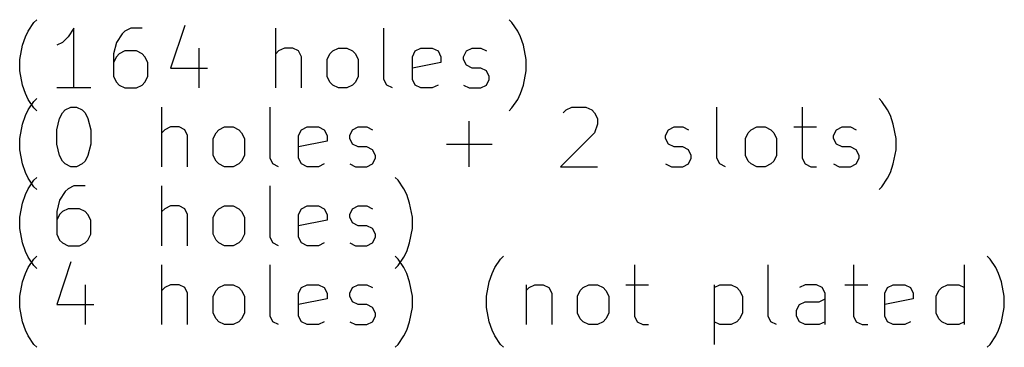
# Model space of a CAD drawing. Extents: x 33.2 to 103.1, y -81.5 to -35.5.
# Tile 3 of 3: x 70.1 to 103.1, y -81.5 to -70.6. Entities that reach past the tile are written whole.
import ezdxf

# ---------------------------------------------------------------- set-up
doc = ezdxf.new("R2010")
doc.units = 0
doc.layers.add('BLACK', color=7, linetype='CONTINUOUS')

msp = doc.modelspace()

# ---------------------------------------------------------------- linework, layer by layer
at = {"layer": 'BLACK', "linetype": 'CONTINUOUS'}
for p, q in [((70.4149, -70.9601), (70.6054, -70.6744)), ((70.6054, -70.6744), (70.7006, -70.5791)), ((75.653, -70.7696), (75.1768, -72.1982)), ((86.6054, -70.6744), (86.5102, -70.5791)), ((86.7959, -70.9601), (86.6054, -70.6744)), ((70.2244, -71.4363), (70.3197, -71.1506)), ((70.3197, -71.1506), (70.4149, -70.9601)), ((71.7482, -71.1506), (71.5578, -71.341)), ((71.9387, -70.8648), (71.7482, -71.1506)), ((71.9387, -72.8648), (71.9387, -70.8648)), ((73.5578, -71.0553), (73.3673, -71.341)), ((73.653, -70.9601), (73.5578, -71.0553)), ((73.8435, -70.8648), (73.653, -70.9601)), ((74.2244, -70.8648), (73.8435, -70.8648)), ((78.7006, -72.8648), (78.7006, -70.8648)), ((82.3197, -72.5791), (82.3197, -70.8648)), ((86.8911, -71.1506), (86.7959, -70.9601)), ((86.9863, -71.4363), (86.8911, -71.1506)), ((70.1292, -71.9125), (70.2244, -71.4363)), ((71.5578, -71.341), (71.3673, -71.4363)), ((73.3673, -71.341), (73.2721, -71.722)), ((87.0816, -71.9125), (86.9863, -71.4363)), ((73.2721, -71.722), (73.2721, -72.4839)), ((73.3673, -71.8172), (73.2721, -72.0077)), ((73.4625, -71.722), (73.3673, -71.8172)), ((73.653, -71.6267), (73.4625, -71.722)), ((74.034, -71.6267), (73.653, -71.6267)), ((74.2244, -71.722), (74.034, -71.6267)), ((74.3197, -71.8172), (74.2244, -71.722)), ((74.4149, -72.0077), (74.3197, -71.8172)), ((76.1292, -71.5315), (76.1292, -72.8648)), ((78.7959, -71.6267), (78.7006, -71.722)), ((78.9863, -71.5315), (78.7959, -71.6267)), ((79.2721, -71.5315), (78.9863, -71.5315)), ((79.4625, -71.6267), (79.2721, -71.5315)), ((79.5578, -71.8172), (79.4625, -71.6267)), ((79.5578, -72.8648), (79.5578, -71.8172)), ((80.4149, -71.9125), (80.5102, -71.722)), ((80.5102, -71.722), (80.6054, -71.6267)), ((80.6054, -71.6267), (80.7959, -71.5315)), ((80.7959, -71.5315), (81.0816, -71.5315)), ((81.0816, -71.5315), (81.2721, -71.6267)), ((81.2721, -71.6267), (81.3673, -71.722)), ((81.3673, -71.722), (81.4625, -71.9125)), ((83.2721, -71.8172), (83.3673, -71.6267)), ((83.2721, -72.5791), (83.2721, -71.8172)), ((83.3673, -71.6267), (83.5578, -71.5315)), ((83.5578, -71.5315), (83.9387, -71.5315)), ((83.9387, -71.5315), (84.1292, -71.6267)), ((84.1292, -71.6267), (84.2244, -71.8172)), ((84.2244, -71.8172), (84.2244, -72.0077)), ((84.9863, -71.8172), (85.0816, -71.6267)), ((84.9863, -71.9125), (84.9863, -71.8172)), ((85.0816, -71.6267), (85.2721, -71.5315)), ((85.2721, -71.5315), (85.5578, -71.5315)), ((85.5578, -71.5315), (85.7482, -71.6267)), ((70.1292, -72.2934), (70.1292, -71.9125)), ((74.4149, -72.4839), (74.4149, -72.0077)), ((80.4149, -72.4839), (80.4149, -71.9125)), ((81.4625, -71.9125), (81.4625, -72.4839)), ((84.2244, -72.0077), (83.2721, -72.1982)), ((85.0816, -72.1029), (84.9863, -71.9125)), ((85.2721, -72.1982), (85.0816, -72.1029)), ((87.0816, -72.2934), (87.0816, -71.9125)), ((70.2244, -72.7696), (70.1292, -72.2934)), ((73.2721, -72.4839), (73.3673, -72.6744)), ((74.3197, -72.6744), (74.4149, -72.4839)), ((75.1768, -72.1982), (76.4149, -72.1982)), ((80.5102, -72.6744), (80.4149, -72.4839)), ((81.4625, -72.4839), (81.3673, -72.6744)), ((85.5578, -72.1982), (85.2721, -72.1982)), ((85.7482, -72.2934), (85.5578, -72.1982)), ((85.8435, -72.4839), (85.7482, -72.2934)), ((85.8435, -72.5791), (85.8435, -72.4839)), ((86.9863, -72.7696), (87.0816, -72.2934)), ((70.3197, -73.0553), (70.2244, -72.7696)), ((73.3673, -72.6744), (73.4625, -72.7696)), ((73.4625, -72.7696), (73.653, -72.8648)), ((74.034, -72.8648), (74.2244, -72.7696)), ((74.2244, -72.7696), (74.3197, -72.6744)), ((80.6054, -72.7696), (80.5102, -72.6744)), ((80.7959, -72.8648), (80.6054, -72.7696)), ((81.2721, -72.7696), (81.0816, -72.8648)), ((81.3673, -72.6744), (81.2721, -72.7696)), ((82.4149, -72.7696), (82.3197, -72.5791)), ((82.6054, -72.8648), (82.4149, -72.7696)), ((83.3673, -72.7696), (83.2721, -72.5791)), ((83.5578, -72.8648), (83.3673, -72.7696)), ((84.1292, -72.7696), (83.9387, -72.8648)), ((84.9863, -72.7696), (85.1768, -72.8648)), ((85.5578, -72.8648), (85.7482, -72.7696)), ((85.7482, -72.7696), (85.8435, -72.5791)), ((86.8911, -73.0553), (86.9863, -72.7696)), ((70.4149, -73.2458), (70.3197, -73.0553)), ((72.5102, -72.8648), (71.3673, -72.8648)), ((73.653, -72.8648), (74.034, -72.8648)), ((81.0816, -72.8648), (80.7959, -72.8648)), ((83.9387, -72.8648), (83.5578, -72.8648)), ((85.1768, -72.8648), (85.5578, -72.8648)), ((86.7959, -73.2458), (86.8911, -73.0553)), ((70.6054, -73.5315), (70.4149, -73.2458)), ((70.4149, -73.6001), (70.6054, -73.3144)), ((70.6054, -73.3144), (70.7006, -73.2191)), ((86.6054, -73.5315), (86.7959, -73.2458)), ((98.9863, -73.3144), (98.8911, -73.2191)), ((99.1768, -73.6001), (98.9863, -73.3144)), ((70.2244, -74.0763), (70.3197, -73.7906)), ((70.3197, -73.7906), (70.4149, -73.6001)), ((70.7006, -73.6267), (70.6054, -73.5315)), ((71.4625, -73.8858), (71.5578, -73.6953)), ((71.5578, -73.6953), (71.653, -73.6001)), ((71.653, -73.6001), (71.8435, -73.5048)), ((71.8435, -73.5048), (72.034, -73.5048)), ((72.034, -73.5048), (72.2244, -73.6001)), ((72.2244, -73.6001), (72.3197, -73.6953)), ((72.3197, -73.6953), (72.4149, -73.8858)), ((74.8911, -75.5048), (74.8911, -73.5048)), ((78.5102, -75.2191), (78.5102, -73.5048)), ((86.5102, -73.6267), (86.6054, -73.5315)), ((88.3197, -73.6953), (88.4149, -73.6001)), ((88.4149, -73.6001), (88.6054, -73.5048)), ((88.6054, -73.5048), (89.0816, -73.5048)), ((89.0816, -73.5048), (89.2721, -73.6001)), ((89.2721, -73.6001), (89.3673, -73.6953)), ((89.3673, -73.6953), (89.4625, -73.8858)), ((93.4625, -75.2191), (93.4625, -73.5048)), ((96.3197, -73.5048), (96.3197, -75.2191)), ((99.2721, -73.7906), (99.1768, -73.6001)), ((99.3673, -74.0763), (99.2721, -73.7906)), ((70.1292, -74.5525), (70.2244, -74.0763)), ((71.3673, -74.2667), (71.4625, -73.8858)), ((72.4149, -73.8858), (72.5102, -74.2667)), ((85.1768, -75.5048), (85.1768, -73.981)), ((89.4625, -74.0763), (89.3673, -74.362)), ((89.4625, -73.8858), (89.4625, -74.0763)), ((99.4625, -74.5525), (99.3673, -74.0763)), ((71.3673, -74.7429), (71.3673, -74.2667)), ((72.5102, -74.2667), (72.5102, -74.7429)), ((74.9863, -74.2667), (74.8911, -74.362)), ((75.1768, -74.1715), (74.9863, -74.2667)), ((75.4625, -74.1715), (75.1768, -74.1715)), ((75.653, -74.2667), (75.4625, -74.1715)), ((75.7482, -74.4572), (75.653, -74.2667)), ((75.7482, -75.5048), (75.7482, -74.4572)), ((76.6054, -74.5525), (76.7006, -74.362)), ((76.7006, -74.362), (76.7959, -74.2667)), ((76.7959, -74.2667), (76.9863, -74.1715)), ((76.9863, -74.1715), (77.2721, -74.1715)), ((77.2721, -74.1715), (77.4625, -74.2667)), ((77.4625, -74.2667), (77.5578, -74.362)), ((77.5578, -74.362), (77.653, -74.5525)), ((79.4625, -74.4572), (79.5578, -74.2667)), ((79.4625, -75.2191), (79.4625, -74.4572)), ((79.5578, -74.2667), (79.7482, -74.1715)), ((79.7482, -74.1715), (80.1292, -74.1715)), ((80.1292, -74.1715), (80.3197, -74.2667)), ((80.3197, -74.2667), (80.4149, -74.4572)), ((80.4149, -74.4572), (80.4149, -74.6477)), ((81.1768, -74.4572), (81.2721, -74.2667)), ((81.1768, -74.5525), (81.1768, -74.4572)), ((81.2721, -74.2667), (81.4625, -74.1715)), ((81.4625, -74.1715), (81.7482, -74.1715)), ((81.7482, -74.1715), (81.9387, -74.2667)), ((89.3673, -74.362), (88.2244, -75.5048)), ((91.7482, -74.4572), (91.8435, -74.2667)), ((91.7482, -74.5525), (91.7482, -74.4572)), ((91.8435, -74.2667), (92.034, -74.1715)), ((92.034, -74.1715), (92.3197, -74.1715)), ((92.3197, -74.1715), (92.5102, -74.2667)), ((94.4149, -74.5525), (94.5102, -74.362)), ((94.5102, -74.362), (94.6054, -74.2667)), ((94.6054, -74.2667), (94.7959, -74.1715)), ((94.7959, -74.1715), (95.0816, -74.1715)), ((95.0816, -74.1715), (95.2721, -74.2667)), ((95.2721, -74.2667), (95.3673, -74.362)), ((95.3673, -74.362), (95.4625, -74.5525)), ((96.034, -74.1715), (96.7959, -74.1715)), ((97.3673, -74.4572), (97.4625, -74.2667)), ((97.3673, -74.5525), (97.3673, -74.4572)), ((97.4625, -74.2667), (97.653, -74.1715)), ((97.653, -74.1715), (97.9387, -74.1715)), ((97.9387, -74.1715), (98.1292, -74.2667)), ((70.1292, -74.9334), (70.1292, -74.5525)), ((71.4625, -75.1239), (71.3673, -74.7429)), ((72.5102, -74.7429), (72.4149, -75.1239)), ((76.6054, -75.1239), (76.6054, -74.5525)), ((77.653, -74.5525), (77.653, -75.1239)), ((80.4149, -74.6477), (79.4625, -74.8382)), ((81.2721, -74.7429), (81.1768, -74.5525)), ((81.4625, -74.8382), (81.2721, -74.7429)), ((84.4149, -74.7429), (85.9387, -74.7429)), ((91.8435, -74.7429), (91.7482, -74.5525)), ((92.034, -74.8382), (91.8435, -74.7429)), ((94.4149, -75.1239), (94.4149, -74.5525)), ((95.4625, -74.5525), (95.4625, -75.1239)), ((97.4625, -74.7429), (97.3673, -74.5525)), ((97.653, -74.8382), (97.4625, -74.7429)), ((99.4625, -74.9334), (99.4625, -74.5525)), ((70.2244, -75.4096), (70.1292, -74.9334)), ((71.5578, -75.3144), (71.4625, -75.1239)), ((72.4149, -75.1239), (72.3197, -75.3144)), ((76.7006, -75.3144), (76.6054, -75.1239)), ((77.653, -75.1239), (77.5578, -75.3144)), ((81.7482, -74.8382), (81.4625, -74.8382)), ((81.9387, -74.9334), (81.7482, -74.8382)), ((82.034, -75.1239), (81.9387, -74.9334)), ((82.034, -75.2191), (82.034, -75.1239)), ((92.3197, -74.8382), (92.034, -74.8382)), ((92.5102, -74.9334), (92.3197, -74.8382)), ((92.6054, -75.1239), (92.5102, -74.9334)), ((92.6054, -75.2191), (92.6054, -75.1239)), ((94.5102, -75.3144), (94.4149, -75.1239)), ((95.4625, -75.1239), (95.3673, -75.3144)), ((97.9387, -74.8382), (97.653, -74.8382)), ((98.1292, -74.9334), (97.9387, -74.8382)), ((98.2244, -75.1239), (98.1292, -74.9334)), ((98.2244, -75.2191), (98.2244, -75.1239)), ((99.3673, -75.4096), (99.4625, -74.9334)), ((70.3197, -75.6953), (70.2244, -75.4096)), ((71.653, -75.4096), (71.5578, -75.3144)), ((71.8435, -75.5048), (71.653, -75.4096)), ((72.2244, -75.4096), (72.034, -75.5048)), ((72.3197, -75.3144), (72.2244, -75.4096)), ((76.7959, -75.4096), (76.7006, -75.3144)), ((76.9863, -75.5048), (76.7959, -75.4096)), ((77.4625, -75.4096), (77.2721, -75.5048)), ((77.5578, -75.3144), (77.4625, -75.4096)), ((78.6054, -75.4096), (78.5102, -75.2191)), ((78.7959, -75.5048), (78.6054, -75.4096)), ((79.5578, -75.4096), (79.4625, -75.2191)), ((79.7482, -75.5048), (79.5578, -75.4096)), ((80.3197, -75.4096), (80.1292, -75.5048)), ((81.1768, -75.4096), (81.3673, -75.5048)), ((81.7482, -75.5048), (81.9387, -75.4096)), ((81.9387, -75.4096), (82.034, -75.2191)), ((91.7482, -75.4096), (91.9387, -75.5048)), ((92.3197, -75.5048), (92.5102, -75.4096)), ((92.5102, -75.4096), (92.6054, -75.2191)), ((93.5578, -75.4096), (93.4625, -75.2191)), ((93.7482, -75.5048), (93.5578, -75.4096)), ((94.6054, -75.4096), (94.5102, -75.3144)), ((94.7959, -75.5048), (94.6054, -75.4096)), ((95.2721, -75.4096), (95.0816, -75.5048)), ((95.3673, -75.3144), (95.2721, -75.4096)), ((96.3197, -75.2191), (96.4149, -75.4096)), ((96.4149, -75.4096), (96.6054, -75.5048)), ((97.3673, -75.4096), (97.5578, -75.5048)), ((97.9387, -75.5048), (98.1292, -75.4096)), ((98.1292, -75.4096), (98.2244, -75.2191)), ((99.2721, -75.6953), (99.3673, -75.4096)), ((70.4149, -75.8858), (70.3197, -75.6953)), ((72.034, -75.5048), (71.8435, -75.5048)), ((77.2721, -75.5048), (76.9863, -75.5048)), ((80.1292, -75.5048), (79.7482, -75.5048)), ((81.3673, -75.5048), (81.7482, -75.5048)), ((88.2244, -75.5048), (89.4625, -75.5048)), ((91.9387, -75.5048), (92.3197, -75.5048)), ((95.0816, -75.5048), (94.7959, -75.5048)), ((96.6054, -75.5048), (96.7959, -75.5048)), ((97.5578, -75.5048), (97.9387, -75.5048)), ((99.1768, -75.8858), (99.2721, -75.6953)), ((70.6054, -76.1715), (70.4149, -75.8858)), ((70.4149, -76.2401), (70.6054, -75.9544)), ((70.6054, -75.9544), (70.7006, -75.8591)), ((82.7959, -75.9544), (82.7006, -75.8591)), ((82.9863, -76.2401), (82.7959, -75.9544)), ((98.9863, -76.1715), (99.1768, -75.8858)), ((70.2244, -76.7163), (70.3197, -76.4306)), ((70.3197, -76.4306), (70.4149, -76.2401)), ((70.7006, -76.2667), (70.6054, -76.1715)), ((71.653, -76.3353), (71.4625, -76.621)), ((71.7482, -76.2401), (71.653, -76.3353)), ((71.9387, -76.1448), (71.7482, -76.2401)), ((72.3197, -76.1448), (71.9387, -76.1448)), ((74.8911, -78.1448), (74.8911, -76.1448)), ((78.5102, -77.8591), (78.5102, -76.1448)), ((83.0816, -76.4306), (82.9863, -76.2401)), ((83.1768, -76.7163), (83.0816, -76.4306)), ((98.8911, -76.2667), (98.9863, -76.1715)), ((70.1292, -77.1925), (70.2244, -76.7163)), ((71.4625, -76.621), (71.3673, -77.002)), ((83.2721, -77.1925), (83.1768, -76.7163)), ((71.3673, -77.002), (71.3673, -77.7639)), ((71.4625, -77.0972), (71.3673, -77.2877)), ((71.5578, -77.002), (71.4625, -77.0972)), ((71.7482, -76.9067), (71.5578, -77.002)), ((72.1292, -76.9067), (71.7482, -76.9067)), ((72.3197, -77.002), (72.1292, -76.9067)), ((72.4149, -77.0972), (72.3197, -77.002)), ((72.5102, -77.2877), (72.4149, -77.0972)), ((74.9863, -76.9067), (74.8911, -77.002)), ((75.1768, -76.8115), (74.9863, -76.9067)), ((75.4625, -76.8115), (75.1768, -76.8115)), ((75.653, -76.9067), (75.4625, -76.8115)), ((75.7482, -77.0972), (75.653, -76.9067)), ((75.7482, -78.1448), (75.7482, -77.0972)), ((76.6054, -77.1925), (76.7006, -77.002)), ((76.7006, -77.002), (76.7959, -76.9067)), ((76.7959, -76.9067), (76.9863, -76.8115)), ((76.9863, -76.8115), (77.2721, -76.8115)), ((77.2721, -76.8115), (77.4625, -76.9067)), ((77.4625, -76.9067), (77.5578, -77.002)), ((77.5578, -77.002), (77.653, -77.1925)), ((79.4625, -77.0972), (79.5578, -76.9067)), ((79.4625, -77.8591), (79.4625, -77.0972)), ((79.5578, -76.9067), (79.7482, -76.8115)), ((79.7482, -76.8115), (80.1292, -76.8115)), ((80.1292, -76.8115), (80.3197, -76.9067)), ((80.3197, -76.9067), (80.4149, -77.0972)), ((80.4149, -77.0972), (80.4149, -77.2877)), ((81.1768, -77.0972), (81.2721, -76.9067)), ((81.1768, -77.1925), (81.1768, -77.0972)), ((81.2721, -76.9067), (81.4625, -76.8115)), ((81.4625, -76.8115), (81.7482, -76.8115)), ((81.7482, -76.8115), (81.9387, -76.9067)), ((70.1292, -77.5734), (70.1292, -77.1925)), ((72.5102, -77.7639), (72.5102, -77.2877)), ((76.6054, -77.7639), (76.6054, -77.1925)), ((77.653, -77.1925), (77.653, -77.7639)), ((80.4149, -77.2877), (79.4625, -77.4782)), ((81.2721, -77.3829), (81.1768, -77.1925)), ((81.4625, -77.4782), (81.2721, -77.3829)), ((83.2721, -77.5734), (83.2721, -77.1925)), ((70.2244, -78.0496), (70.1292, -77.5734)), ((71.3673, -77.7639), (71.4625, -77.9544)), ((72.4149, -77.9544), (72.5102, -77.7639)), ((76.7006, -77.9544), (76.6054, -77.7639)), ((77.653, -77.7639), (77.5578, -77.9544)), ((81.7482, -77.4782), (81.4625, -77.4782)), ((81.9387, -77.5734), (81.7482, -77.4782)), ((82.034, -77.7639), (81.9387, -77.5734)), ((82.034, -77.8591), (82.034, -77.7639)), ((83.1768, -78.0496), (83.2721, -77.5734)), ((70.3197, -78.3353), (70.2244, -78.0496)), ((71.4625, -77.9544), (71.5578, -78.0496)), ((71.5578, -78.0496), (71.7482, -78.1448)), ((72.1292, -78.1448), (72.3197, -78.0496)), ((72.3197, -78.0496), (72.4149, -77.9544)), ((76.7959, -78.0496), (76.7006, -77.9544)), ((76.9863, -78.1448), (76.7959, -78.0496)), ((77.4625, -78.0496), (77.2721, -78.1448)), ((77.5578, -77.9544), (77.4625, -78.0496)), ((78.6054, -78.0496), (78.5102, -77.8591)), ((78.7959, -78.1448), (78.6054, -78.0496)), ((79.5578, -78.0496), (79.4625, -77.8591)), ((79.7482, -78.1448), (79.5578, -78.0496)), ((80.3197, -78.0496), (80.1292, -78.1448)), ((81.1768, -78.0496), (81.3673, -78.1448)), ((81.7482, -78.1448), (81.9387, -78.0496)), ((81.9387, -78.0496), (82.034, -77.8591)), ((83.0816, -78.3353), (83.1768, -78.0496)), ((70.4149, -78.5258), (70.3197, -78.3353)), ((71.7482, -78.1448), (72.1292, -78.1448)), ((77.2721, -78.1448), (76.9863, -78.1448)), ((80.1292, -78.1448), (79.7482, -78.1448)), ((81.3673, -78.1448), (81.7482, -78.1448)), ((82.9863, -78.5258), (83.0816, -78.3353)), ((70.6054, -78.8115), (70.4149, -78.5258)), ((70.4149, -78.8801), (70.6054, -78.5944)), ((70.6054, -78.5944), (70.7006, -78.4991)), ((71.8435, -78.6896), (71.3673, -80.1182)), ((82.7959, -78.5944), (82.7006, -78.4991)), ((82.7959, -78.8115), (82.9863, -78.5258)), ((82.9863, -78.8801), (82.7959, -78.5944)), ((86.034, -78.8801), (86.2244, -78.5944)), ((86.2244, -78.5944), (86.3197, -78.4991)), ((102.605, -78.5944), (102.51, -78.4991)), ((102.796, -78.8801), (102.605, -78.5944)), ((70.2244, -79.3563), (70.3197, -79.0706)), ((70.3197, -79.0706), (70.4149, -78.8801)), ((70.7006, -78.9067), (70.6054, -78.8115)), ((74.8911, -80.7848), (74.8911, -78.7848)), ((78.5102, -80.4991), (78.5102, -78.7848)), ((82.7006, -78.9067), (82.7959, -78.8115)), ((83.0816, -79.0706), (82.9863, -78.8801)), ((83.1768, -79.3563), (83.0816, -79.0706)), ((85.8435, -79.3563), (85.9387, -79.0706)), ((85.9387, -79.0706), (86.034, -78.8801)), ((90.7006, -78.7848), (90.7006, -80.4991)), ((95.1768, -80.4991), (95.1768, -78.7848)), ((98.034, -78.7848), (98.034, -80.4991)), ((101.748, -80.7848), (101.748, -78.7848)), ((102.891, -79.0706), (102.796, -78.8801)), ((102.986, -79.3563), (102.891, -79.0706)), ((70.1292, -79.8325), (70.2244, -79.3563)), ((83.2721, -79.8325), (83.1768, -79.3563)), ((85.7482, -79.8325), (85.8435, -79.3563)), ((103.082, -79.8325), (102.986, -79.3563)), ((72.3197, -79.4515), (72.3197, -80.7848)), ((74.9863, -79.5467), (74.8911, -79.642)), ((75.1768, -79.4515), (74.9863, -79.5467)), ((75.4625, -79.4515), (75.1768, -79.4515)), ((75.653, -79.5467), (75.4625, -79.4515)), ((75.7482, -79.7372), (75.653, -79.5467)), ((75.7482, -80.7848), (75.7482, -79.7372)), ((76.6054, -79.8325), (76.7006, -79.642)), ((76.7006, -79.642), (76.7959, -79.5467)), ((76.7959, -79.5467), (76.9863, -79.4515)), ((76.9863, -79.4515), (77.2721, -79.4515)), ((77.2721, -79.4515), (77.4625, -79.5467)), ((77.4625, -79.5467), (77.5578, -79.642)), ((77.5578, -79.642), (77.653, -79.8325)), ((79.4625, -79.7372), (79.5578, -79.5467)), ((79.4625, -80.4991), (79.4625, -79.7372)), ((79.5578, -79.5467), (79.7482, -79.4515)), ((79.7482, -79.4515), (80.1292, -79.4515)), ((80.1292, -79.4515), (80.3197, -79.5467)), ((80.3197, -79.5467), (80.4149, -79.7372)), ((80.4149, -79.7372), (80.4149, -79.9277)), ((81.1768, -79.7372), (81.2721, -79.5467)), ((81.1768, -79.8325), (81.1768, -79.7372)), ((81.2721, -79.5467), (81.4625, -79.4515)), ((81.4625, -79.4515), (81.7482, -79.4515)), ((81.7482, -79.4515), (81.9387, -79.5467)), ((87.0816, -79.4515), (87.0816, -80.7848)), ((87.0816, -79.642), (87.1768, -79.5467)), ((87.1768, -79.5467), (87.3673, -79.4515)), ((87.3673, -79.4515), (87.653, -79.4515)), ((87.653, -79.4515), (87.8435, -79.5467)), ((87.8435, -79.5467), (87.9387, -79.7372)), ((87.9387, -79.7372), (87.9387, -80.7848)), ((88.7959, -79.8325), (88.8911, -79.642)), ((88.8911, -79.642), (88.9863, -79.5467)), ((88.9863, -79.5467), (89.1768, -79.4515)), ((89.1768, -79.4515), (89.4625, -79.4515)), ((89.4625, -79.4515), (89.653, -79.5467)), ((89.653, -79.5467), (89.7482, -79.642)), ((89.7482, -79.642), (89.8435, -79.8325)), ((90.4149, -79.4515), (91.1768, -79.4515)), ((93.3673, -79.4515), (93.3673, -81.4515)), ((93.3673, -79.5467), (93.5578, -79.4515)), ((93.5578, -79.4515), (93.9387, -79.4515)), ((93.9387, -79.4515), (94.1292, -79.5467)), ((94.1292, -79.5467), (94.2244, -79.642)), ((94.2244, -79.642), (94.3197, -79.8325)), ((96.4149, -79.4515), (96.2244, -79.5467)), ((96.7959, -79.4515), (96.4149, -79.4515)), ((96.9863, -79.5467), (96.7959, -79.4515)), ((97.0816, -79.7372), (96.9863, -79.5467)), ((97.0816, -80.7848), (97.0816, -79.7372)), ((97.7482, -79.4515), (98.5102, -79.4515)), ((99.0816, -79.7372), (99.1768, -79.5467)), ((99.0816, -80.4991), (99.0816, -79.7372)), ((99.1768, -79.5467), (99.3673, -79.4515)), ((99.3673, -79.4515), (99.7482, -79.4515)), ((99.7482, -79.4515), (99.9387, -79.5467)), ((99.9387, -79.5467), (100.034, -79.7372)), ((100.034, -79.7372), (100.034, -79.9277)), ((100.796, -79.8325), (100.891, -79.642)), ((100.891, -79.642), (100.986, -79.5467)), ((100.986, -79.5467), (101.177, -79.4515)), ((101.177, -79.4515), (101.558, -79.4515)), ((101.558, -79.4515), (101.748, -79.5467)), ((70.1292, -80.2134), (70.1292, -79.8325)), ((76.6054, -80.4039), (76.6054, -79.8325)), ((77.653, -79.8325), (77.653, -80.4039)), ((80.4149, -79.9277), (79.4625, -80.1182)), ((81.2721, -80.0229), (81.1768, -79.8325)), ((81.4625, -80.1182), (81.2721, -80.0229)), ((83.2721, -80.2134), (83.2721, -79.8325)), ((85.7482, -80.2134), (85.7482, -79.8325)), ((88.7959, -80.4039), (88.7959, -79.8325)), ((89.8435, -79.8325), (89.8435, -80.4039)), ((94.3197, -79.8325), (94.3197, -80.4039)), ((96.2244, -80.1182), (96.4149, -80.0229)), ((96.4149, -80.0229), (96.8911, -80.0229)), ((96.8911, -80.0229), (97.0816, -79.9277)), ((100.034, -79.9277), (99.0816, -80.1182)), ((100.796, -80.4039), (100.796, -79.8325)), ((103.082, -80.2134), (103.082, -79.8325)), ((70.2244, -80.6896), (70.1292, -80.2134)), ((71.3673, -80.1182), (72.6054, -80.1182)), ((76.7006, -80.5944), (76.6054, -80.4039)), ((77.653, -80.4039), (77.5578, -80.5944)), ((81.7482, -80.1182), (81.4625, -80.1182)), ((81.9387, -80.2134), (81.7482, -80.1182)), ((82.034, -80.4039), (81.9387, -80.2134)), ((82.034, -80.4991), (82.034, -80.4039)), ((83.1768, -80.6896), (83.2721, -80.2134)), ((85.8435, -80.6896), (85.7482, -80.2134)), ((88.8911, -80.5944), (88.7959, -80.4039)), ((89.8435, -80.4039), (89.7482, -80.5944)), ((94.3197, -80.4039), (94.2244, -80.5944)), ((96.1292, -80.3086), (96.2244, -80.1182)), ((96.1292, -80.4991), (96.1292, -80.3086)), ((100.891, -80.5944), (100.796, -80.4039)), ((102.986, -80.6896), (103.082, -80.2134)), ((70.3197, -80.9753), (70.2244, -80.6896)), ((76.7959, -80.6896), (76.7006, -80.5944)), ((76.9863, -80.7848), (76.7959, -80.6896)), ((77.4625, -80.6896), (77.2721, -80.7848)), ((77.5578, -80.5944), (77.4625, -80.6896)), ((78.6054, -80.6896), (78.5102, -80.4991)), ((78.7959, -80.7848), (78.6054, -80.6896)), ((79.5578, -80.6896), (79.4625, -80.4991)), ((79.7482, -80.7848), (79.5578, -80.6896)), ((80.3197, -80.6896), (80.1292, -80.7848)), ((81.1768, -80.6896), (81.3673, -80.7848)), ((81.7482, -80.7848), (81.9387, -80.6896)), ((81.9387, -80.6896), (82.034, -80.4991)), ((83.0816, -80.9753), (83.1768, -80.6896)), ((85.9387, -80.9753), (85.8435, -80.6896)), ((88.9863, -80.6896), (88.8911, -80.5944)), ((89.1768, -80.7848), (88.9863, -80.6896)), ((89.653, -80.6896), (89.4625, -80.7848)), ((89.7482, -80.5944), (89.653, -80.6896)), ((90.7006, -80.4991), (90.7959, -80.6896)), ((90.7959, -80.6896), (90.9863, -80.7848)), ((93.5578, -80.7848), (93.3673, -80.6896)), ((94.1292, -80.6896), (93.9387, -80.7848)), ((94.2244, -80.5944), (94.1292, -80.6896)), ((95.2721, -80.6896), (95.1768, -80.4991)), ((95.4625, -80.7848), (95.2721, -80.6896)), ((96.2244, -80.6896), (96.1292, -80.4991)), ((96.4149, -80.7848), (96.2244, -80.6896)), ((97.0816, -80.6896), (96.8911, -80.7848)), ((98.034, -80.4991), (98.1292, -80.6896)), ((98.1292, -80.6896), (98.3197, -80.7848)), ((99.1768, -80.6896), (99.0816, -80.4991)), ((99.3673, -80.7848), (99.1768, -80.6896)), ((99.9387, -80.6896), (99.7482, -80.7848)), ((100.986, -80.6896), (100.891, -80.5944)), ((101.177, -80.7848), (100.986, -80.6896)), ((101.748, -80.6896), (101.558, -80.7848)), ((102.891, -80.9753), (102.986, -80.6896)), ((70.4149, -81.1658), (70.3197, -80.9753)), ((77.2721, -80.7848), (76.9863, -80.7848)), ((80.1292, -80.7848), (79.7482, -80.7848)), ((81.3673, -80.7848), (81.7482, -80.7848)), ((82.9863, -81.1658), (83.0816, -80.9753)), ((86.034, -81.1658), (85.9387, -80.9753)), ((89.4625, -80.7848), (89.1768, -80.7848)), ((90.9863, -80.7848), (91.1768, -80.7848)), ((93.9387, -80.7848), (93.5578, -80.7848)), ((96.8911, -80.7848), (96.4149, -80.7848)), ((98.3197, -80.7848), (98.5102, -80.7848)), ((99.7482, -80.7848), (99.3673, -80.7848)), ((101.558, -80.7848), (101.177, -80.7848)), ((102.796, -81.1658), (102.891, -80.9753)), ((70.6054, -81.4515), (70.4149, -81.1658)), ((82.7959, -81.4515), (82.9863, -81.1658)), ((86.2244, -81.4515), (86.034, -81.1658)), ((102.605, -81.4515), (102.796, -81.1658)), ((70.7006, -81.5467), (70.6054, -81.4515)), ((82.7006, -81.5467), (82.7959, -81.4515)), ((86.3197, -81.5467), (86.2244, -81.4515)), ((102.51, -81.5467), (102.605, -81.4515))]:
    msp.add_line(p, q, dxfattribs=at)

doc.saveas('drawing.dxf')
